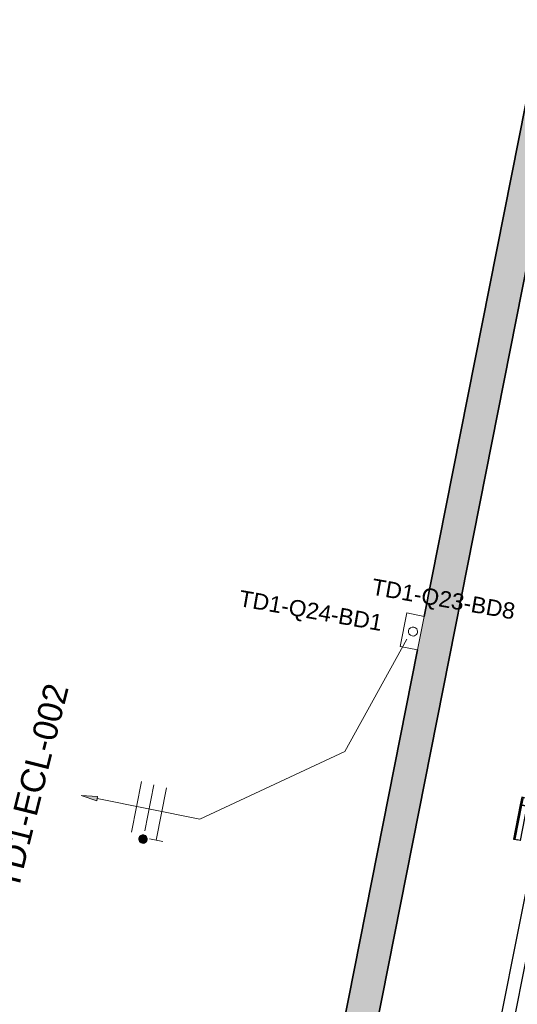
# Model space of a CAD drawing. Header units: millimetres. Extents: x -2845 to 74565, y -36590 to 13748.
# Tile 42 of 49: x 55051 to 56582, y -21064 to -18032. Entities that reach past the tile are written whole.
import ezdxf

# ---------------------------------------------------------------- set-up
doc = ezdxf.new("R2010")
doc.units = ezdxf.units.MM
for name, color, linetype, lineweight in [('A-DETL-GENF', 7, 'Continuous', 18), ('A-DOOR', 7, 'Continuous', 25), ('A-FLOR-HRAL', 7, 'Continuous', 18), ('CABLE', 7, 'Continuous', 30), ('CABLES', 7, 'Continuous', 18), ('CHEMIN DE CABLE ELE', 7, 'Continuous', 18), ('INSTAL ELECTRIQUE', 7, 'Continuous', 18), ('Q-SPCQ', 7, 'Continuous', 18)]:
    doc.layers.add(name, color=color, linetype=linetype, lineweight=lineweight)
doc.styles.add('Arial_2', font='arial.ttf', dxfattribs={"height": 50})
doc.styles.add('Arial_3', font='arial.ttf', dxfattribs={"height": 75})

# ---------------------------------------------------------------- blocks, each defined once
blk = doc.blocks.new('PRT_SIMPLE_HUI_58x68x48 - PRT_BOIS_1V_930x2040x40-V8-2021_015_1111_DCE_1_50_N0 FINI_CFO_DIS')
at = {"layer": 'A-DETL-GENF', "lineweight": 25}
h = blk.add_hatch(color=256, dxfattribs=at)
h.paths.add_polyline_path([(-483.8, 12.8), (-496.3, 14.5), (-500.5, 14.5), (-500.2, 13.2), (-492.8, 12.7), (-485.1, 11.7), (-483.8, 9.7), (-483.8, 11.9)])
h.paths.add_polyline_path([(-483.8, 9.7), (-485.1, 10.6), (-488.8, 9.3), (-505.2, 9.6), (-505.2, 10.2), (-502, 10.2), (-502, 11.5), (-508.5, 11.5), (-508.5, 8), (-488.5, 8), (-484.8, 9.3)])
h = blk.add_hatch(color=256, dxfattribs=at)
h.paths.add_polyline_path([(413.8, 9.7), (415.1, 11.7), (426.1, 13.2), (430.5, 13.2), (430.5, 14.5), (425.8, 14.5), (413.8, 12.8), (413.8, 10.4)])
h.paths.add_polyline_path([(438.5, 11.5), (432, 11.5), (432.2, 10.2), (435.2, 10.2), (435.2, 9.3), (418.2, 9.5), (415.1, 10.6), (413.8, 9.7), (419, 8), (438.5, 8), (438.5, 10.9)])
at = {"layer": 'A-DETL-GENF'}
for p, q in [((-508.5, 11.5), (-502, 11.5)), ((-508.5, 8), (-508.5, 11.5)), ((-488.5, 8), (-508.5, 8)), ((-505.2, 10.2), (-505.2, 9.3)), ((-502, 10.2), (-505.2, 10.2)), ((-505.2, 9.3), (-488.7, 9.3)), ((-502, 11.5), (-502, 10.2)), ((-500.5, 14.5), (-496, 14.5)), ((-500.5, 13.2), (-500.5, 14.5)), ((-496.1, 13.2), (-500.5, 13.2)), ((-485.1, 11.7), (-496.1, 13.2)), ((-496, 14.5), (-483.8, 12.8)), ((-488.7, 9.3), (-485.1, 10.6)), ((-483.8, 9.7), (-488.5, 8)), ((-485.1, 10.6), (-485.1, 11.7)), ((-483.8, 12.8), (-483.8, 9.7)), ((413.8, 12.8), (426, 14.5)), ((413.8, 9.7), (413.8, 12.8)), ((418.5, 8), (413.8, 9.7)), ((426.1, 13.2), (415.1, 11.7)), ((415.1, 11.7), (415.1, 10.6)), ((415.1, 10.6), (418.7, 9.3)), ((438.5, 8), (418.5, 8)), ((418.7, 9.3), (435.2, 9.3)), ((426, 14.5), (430.5, 14.5)), ((430.5, 13.2), (426.1, 13.2)), ((430.5, 14.5), (430.5, 13.2)), ((432, 11.5), (438.5, 11.5)), ((432, 10.2), (432, 11.5)), ((435.2, 10.2), (432, 10.2)), ((435.2, 9.3), (435.2, 10.2)), ((438.5, 11.5), (438.5, 8))]:
    blk.add_line(p, q, dxfattribs=at)
at = {"layer": 'A-DOOR'}
for p, q in [((417, 54.5), (417, 977.5)), ((-427.1, 124), (-450.6, 124)), ((-450.6, 124), (-450.6, 123.5)), ((-450.6, 123.5), (-450.6, 119.4)), ((-427.1, 123.5), (-450.6, 123.5)), ((-319.6, 124), (-427.1, 124)), ((-427.1, 124), (-427.1, 123.5)), ((-427.1, 123.5), (-427.1, 124)), ((-427.1, 123.5), (-427.1, 119.4)), ((-319.6, 123.5), (-427.1, 123.5)), ((-427.1, 119.4), (-427.1, 123.5)), ((-319.6, 123.5), (-319.6, 124)), ((-319.6, 119.4), (-319.6, 123.5)), ((-450.6, 119.4), (-450.6, 112.3)), ((-427.1, 119.4), (-450.6, 119.4)), ((-450.6, 103), (-450.6, 112.3)), ((-450.6, 94.6), (-450.6, 103)), ((-427.1, 103), (-450.6, 103)), ((-450.6, 84.2), (-450.6, 94.6)), ((-427.1, 94.6), (-450.6, 94.6)), ((-427.1, 119.4), (-427.1, 112.3)), ((-319.6, 119.4), (-427.1, 119.4)), ((-427.1, 112.3), (-427.1, 119.4)), ((-427.1, 103), (-427.1, 112.3)), ((-427.1, 112.3), (-427.1, 103)), ((-427.1, 101.8), (-427.1, 103)), ((-319.6, 103), (-427.1, 103)), ((-427.1, 103), (-427.1, 94.6)), ((-427.1, 101.8), (-319.6, 101.8)), ((-427.1, 94.6), (-427.1, 84.2)), ((-319.6, 112.3), (-319.6, 119.4)), ((-319.6, 112.3), (-319.6, 103)), ((-319.6, 103), (-319.6, 101.8)), ((-465.6, 63.5), (-465.6, 54.5)), ((-413.4, 63.5), (-465.6, 63.5)), ((-450.6, 73.4), (-450.6, 84.2)), ((-427.1, 84.2), (-450.6, 84.2)), ((-450.6, 65), (-450.6, 73.4)), ((-450.6, 73.4), (-427.1, 73.4)), ((-450.6, 65), (-450.6, 64)), ((-450.6, 64), (-427.1, 64)), ((-427.1, 84.2), (-427.1, 73.4)), ((-427.1, 73.4), (-427.1, 65)), ((-427.1, 64), (-427.1, 65)), ((-413.4, 54.5), (-413.4, 63.5)), ((-499.5, 54.5), (430.5, 54.5)), ((-499.5, 14.5), (-499.5, 54.5)), ((430.5, 54.5), (430.5, 14.5)), ((426, 14.5), (-496, 14.5)), ((-465.6, 14.5), (-465.6, 5.5)), ((-465.6, 5.5), (-413.4, 5.5)), ((-427.1, 5), (-450.6, 5)), ((-450.6, 5), (-450.6, 4)), ((-450.6, -4.4), (-450.6, 4)), ((-427.1, 4), (-427.1, 5)), ((-427.1, 4), (-427.1, -4.4)), ((-413.4, 5.5), (-413.4, 14.5)), ((-450.6, -15.2), (-450.6, -4.4)), ((-427.1, -4.4), (-450.6, -4.4)), ((-450.6, -25.6), (-450.6, -15.2)), ((-450.6, -15.2), (-427.1, -15.2)), ((-450.6, -34), (-450.6, -25.6)), ((-450.6, -25.6), (-427.1, -25.6)), ((-427.1, -4.4), (-427.1, -15.2)), ((-427.1, -15.2), (-427.1, -25.6)), ((-427.1, -25.6), (-427.1, -34)), ((-450.6, -43.3), (-450.6, -34)), ((-450.6, -34), (-427.1, -34)), ((-450.6, -43.3), (-450.6, -50.4)), ((-450.6, -50.4), (-450.6, -54.5)), ((-450.6, -50.4), (-427.1, -50.4)), ((-450.6, -54.5), (-450.6, -55)), ((-450.6, -54.5), (-427.1, -54.5)), ((-450.6, -55), (-427.1, -55)), ((-427.1, -34), (-427.1, -32.8)), ((-319.6, -32.8), (-427.1, -32.8)), ((-427.1, -43.3), (-427.1, -34)), ((-427.1, -34), (-319.6, -34)), ((-427.1, -34), (-427.1, -43.3)), ((-427.1, -43.3), (-427.1, -50.4)), ((-427.1, -50.4), (-427.1, -43.3)), ((-427.1, -50.4), (-427.1, -54.5)), ((-427.1, -50.4), (-319.6, -50.4)), ((-427.1, -54.5), (-427.1, -50.4)), ((-427.1, -54.5), (-427.1, -55)), ((-427.1, -54.5), (-319.6, -54.5)), ((-427.1, -55), (-427.1, -54.5)), ((-427.1, -55), (-319.6, -55)), ((-319.6, -32.8), (-319.6, -34)), ((-319.6, -34), (-319.6, -43.3)), ((-319.6, -50.4), (-319.6, -43.3)), ((-319.6, -54.5), (-319.6, -50.4)), ((-319.6, -55), (-319.6, -54.5))]:
    blk.add_line(p, q, dxfattribs=at)
for radius, start, end in [(9.12, 155.8208, 180), (9.12, 180, 204.1792), (7.5, 360, 180), (7.5, 120, 180), (7.5, 180, 360), (7.5, 195, 225), (9.12, 112.7904, 120), (7.5, 32.0894, 90), (7.5, 0, 30), (7.5, 330, 0), (9.12, 335.8208, 0), (9.12, 240, 248.0113), (7.5, 240, 266.6865), (7.5, 270, 300), (9.12, 291.9887, 300)]:
    blk.add_arc((429, 65.5), radius, start, end, dxfattribs=at)
at = {"layer": 'Q-SPCQ'}
for p, q in [((430.5, 54.5), (403.5, 54.5)), ((430.5, 40.5), (430.5, 54.5))]:
    blk.add_line(p, q, dxfattribs=at)
blk = doc.blocks.new('Garde-corps - Garde-corps-522878-2021_015_1111_DCE_1_50_N0 FINI_CFO_DIS')
at = {"layer": 'A-FLOR-HRAL'}
for p, q in [((3547.9, -20354.6), (3565, -20268.2)), ((3551.4, -20355.3), (3567.8, -20272.4)), ((3565, -20268.2), (4810.7, -20514.4)), ((3567.8, -20272.4), (4810, -20517.8)), ((3547.9, -20354.6), (3551.4, -20355.3)), ((3559.5, -20356.9), (3551.3, -20355.3)), ((5202.4, -20595.4), (6199.3, -20792.4)), ((5203.1, -20592), (6203.4, -20789.6)), ((6199.3, -20792.4), (5968.7, -21958.1)), ((6203.4, -20789.7), (5971.4, -21962.3)), ((3333.1, -21440.9), (3350, -21355.2)), ((3337.2, -21438.1), (3353.4, -21355.9)), ((3353.4, -21355.9), (3350, -21355.2)), ((3353.4, -21355.9), (3361.5, -21357.5)), ((5971.4, -21962.3), (3333.1, -21440.9)), ((5968.7, -21958.1), (3337.2, -21438.1))]:
    blk.add_line(p, q, dxfattribs=at)
for points in [[(3567.8, -20272.4), (3567.8, -20272.4), (3567.7, -20272.2), (3567.1, -20271.3), (3566.2, -20270), (3565.5, -20268.9), (3565, -20268.2)], [(6199.3, -20792.4), (6199.3, -20792.4), (6199.5, -20792.3), (6200.3, -20791.7), (6201.6, -20790.8), (6202.7, -20790.1), (6203.4, -20789.6)], [(3337.2, -21438.1), (3337.2, -21438.1), (3337, -21438.2), (3336.2, -21438.8), (3334.8, -21439.7), (3333.7, -21440.4), (3333.1, -21440.9)], [(5968.7, -21958.1), (5968.7, -21958.1), (5968.8, -21958.3), (5969.3, -21959.2), (5970.2, -21960.5), (5971, -21961.6), (5971.4, -21962.3)]]:
    blk.add_open_spline(points, degree=3, dxfattribs=at)
for points in [[(3574.3, -20282.1), (3573.9, -20281.5), (3573.2, -20280.5), (3571.9, -20278.5), (3570.7, -20276.7), (3569.6, -20275.1), (3568.7, -20273.7), (3568.1, -20272.8), (3567.7, -20272.3)], [(6189.6, -20798.9), (6190.1, -20798.5), (6191.1, -20797.8), (6193.1, -20796.5), (6194.9, -20795.3), (6196.5, -20794.2), (6197.9, -20793.3), (6198.8, -20792.7), (6199.3, -20792.3)], [(3346.9, -21431.6), (3346.3, -21432), (3345.3, -21432.6), (3343.4, -21434), (3341.5, -21435.2), (3339.9, -21436.3), (3338.5, -21437.2), (3337.6, -21437.8), (3337.1, -21438.1)], [(5962.2, -21948.4), (5962.5, -21949), (5963.2, -21950), (5964.5, -21952), (5965.7, -21953.8), (5966.8, -21955.4), (5967.8, -21956.8), (5968.4, -21957.7), (5968.7, -21958.2)]]:
    blk.add_open_spline(points, degree=3, knots=[0.3333333, 0.3333333, 0.3333333, 0.3333333, 0.375, 0.4166667, 0.5, 0.5416667, 0.5833333, 0.6509756, 0.6509756, 0.6509756, 0.6509756], dxfattribs=at)
blk = doc.blocks.new('B02_ARC_rvt-1-2021_015_1111_DCE_1_50_N0 FINI_CFO_DIS')
at = {"layer": 'A-DOOR', "lineweight": 18, "rotation": 258.8099662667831}
blk.add_blockref('PRT_SIMPLE_HUI_58x68x48 - PRT_BOIS_1V_930x2040x40-V8-2021_015_1111_DCE_1_50_N0 FINI_CFO_DIS', (3393.1, -20879.5), dxfattribs=at)
at = {"layer": 'A-FLOR-HRAL', "lineweight": 18}
blk.add_blockref('Garde-corps - Garde-corps-522878-2021_015_1111_DCE_1_50_N0 FINI_CFO_DIS', (0, 0), dxfattribs=at)
blk = doc.blocks.new('602_BOITE DE DERIVATION - 105X105X50 GENERIQUE-7163001-2021_015_1111_DCE_1_50_N0 FINI_CFO_DIS')
at = {"layer": 'INSTAL ELECTRIQUE'}
for p, q in [((3052.2, -19962.1), (3072.6, -19859.1)), ((3072.6, -19859.1), (3126.6, -19869.8)), ((3126.6, -19869.8), (3106.2, -19972.8)), ((3106.2, -19972.8), (3052.2, -19962.1))]:
    blk.add_line(p, q, dxfattribs=at)
for start, end in [(78.81, 258.81), (258.81, 78.81)]:
    blk.add_arc((3091.9, -19916.4), 14, start, end, dxfattribs=at)
blk = doc.blocks.new('Fil - COCHE DE FIL_PE_SYMBOLE-4085576-2021_015_1111_DCE_1_50_N0 FINI_CFO_DIS')
at = {"layer": 'CABLES', "lineweight": 9}
for p, q in [((-0.42, 1.8), (0.42, 1.8)), ((0, 1.8), (0, -1.48))]:
    blk.add_line(p, q, dxfattribs=at)
blk = doc.blocks.new('Fil - Coche de fil circulaire-323115-2021_015_1111_DCE_1_50_N0 FINI_CFO_DIS')
at = {"layer": 'CABLES', "lineweight": 9}
blk.add_hatch(color=256, dxfattribs=at).paths.add_polyline_path([(0.006, 2.156), (-0.062, 2.147), (-0.126, 2.12), (-0.181, 2.078), (-0.223, 2.023), (-0.249, 1.96), (-0.258, 1.891), (-0.249, 1.823), (-0.223, 1.759), (-0.181, 1.704), (-0.126, 1.662), (-0.062, 1.636), (0.006, 1.627), (0.075, 1.636), (0.139, 1.662), (0.193, 1.704), (0.235, 1.759), (0.262, 1.823), (0.271, 1.891), (0.262, 1.96), (0.235, 2.023), (0.193, 2.078), (0.139, 2.12), (0.075, 2.147)])
blk.add_line((0, 1.371), (0, -1.507), dxfattribs=at)
for start, end in [(360, 180), (180, 360)]:
    blk.add_arc((0.006, 1.891), 0.265, start, end, dxfattribs=at)
blk = doc.blocks.new('Fil - Coche de fil long-323512-2021_015_1111_DCE_1_50_N0 FINI_CFO_DIS')
at = {"layer": 'CABLES', "lineweight": 9}
blk.add_line((0, 1.605), (0, -1.57), dxfattribs=at)
blk = doc.blocks.new('B02_ELE_rvt-1-2021_015_1111_DCE_1_50_N0 FINI_CFO_DIS')
at = {"layer": 'CABLES'}
blk.add_hatch(color=256, dxfattribs=at).paths.add_polyline_path([(2118.5, -20437.4), (2121.1, -20424.4), (2070.3, -20421.1)])
at = {"layer": 'CHEMIN DE CABLE ELE', "lineweight": 5, "true_color": 0x0080ff}
blk.add_hatch(color=150, dxfattribs=at).paths.add_polyline_path([(2621.9, -22936.1), (3830, -16829.2), (3731.9, -16809.8), (2523.8, -22916.7)])
at = {"layer": 'CABLES'}
for p, q in [((2121.1, -20424.4), (2070.3, -20421.1)), ((2070.3, -20421.1), (2118.5, -20437.4)), ((2121.1, -20424.4), (2070.3, -20421.1)), ((2070.3, -20421.1), (2118.5, -20437.4)), ((2118.5, -20437.4), (2121.1, -20424.4)), ((2118.5, -20437.4), (2121.1, -20424.4))]:
    blk.add_line(p, q, dxfattribs=at)
at = {"layer": 'CABLES', "flags": 128}
blk.add_lwpolyline([(2119.4, -20430.9), (2436.2, -20493.8), (2882, -20286.2), (3072.6, -19939.4)], dxfattribs=at)
at = {"layer": 'CHEMIN DE CABLE ELE', "color": 8, "lineweight": 35, "true_color": 0x808080}
for p, q in [((3731.9, -16809.8), (3126.6, -19869.8)), ((3830, -16829.2), (2621.9, -22936.1)), ((3106.2, -19972.8), (2523.8, -22916.7))]:
    blk.add_line(p, q, dxfattribs=at)
at = {"layer": 'CABLES', "lineweight": 18, "xscale": 49.99999999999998, "yscale": 49.99999999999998, "zscale": 49.99999999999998, "rotation": 168.7566175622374}
for name, p in [('Fil - Coche de fil long-323512-2021_015_1111_DCE_1_50_N0 FINI_CFO_DIS', (2241, -20455)), ('Fil - Coche de fil circulaire-323115-2021_015_1111_DCE_1_50_N0 FINI_CFO_DIS', (2279.9, -20462.8)), ('Fil - COCHE DE FIL_PE_SYMBOLE-4085576-2021_015_1111_DCE_1_50_N0 FINI_CFO_DIS', (2318.8, -20470.5))]:
    blk.add_blockref(name, p, dxfattribs=at)
at = {"layer": 'INSTAL ELECTRIQUE', "lineweight": 18}
blk.add_blockref('602_BOITE DE DERIVATION - 105X105X50 GENERIQUE-7163001-2021_015_1111_DCE_1_50_N0 FINI_CFO_DIS', (0, 0), dxfattribs=at)
at = {"layer": 'CABLE', "lineweight": 9, "insert": (1803.6, -20697.4), "char_height": 75, "width": 793.671, "attachment_point": 1, "rotation": 76, "style": 'Arial_3'}
blk.add_mtext('TD1-ECL-002', dxfattribs=at)
at = {"layer": 'INSTAL ELECTRIQUE', "lineweight": 9, "char_height": 50, "width": 537.131, "attachment_point": 1, "rotation": 350, "style": 'Arial_2'}
for s, insert in [('TD1-Q23-BD8', (2970.4, -19752.7)), ('TD1-Q24-BD1', (2562, -19788.3))]:
    blk.add_mtext(s, dxfattribs=dict(at, insert=insert))

msp = doc.modelspace()

# ---------------------------------------------------------------- block references
at = {"lineweight": 5}
msp.add_blockref('B02_ARC_rvt-1-2021_015_1111_DCE_1_50_N0 FINI_CFO_DIS', (53169.3, 0), dxfattribs=at)

# ---------------------------------------------------------------- next in the draw order: block references
msp.add_blockref('B02_ELE_rvt-1-2021_015_1111_DCE_1_50_N0 FINI_CFO_DIS', (53169.3, 0), dxfattribs=at)

doc.saveas('drawing.dxf')
